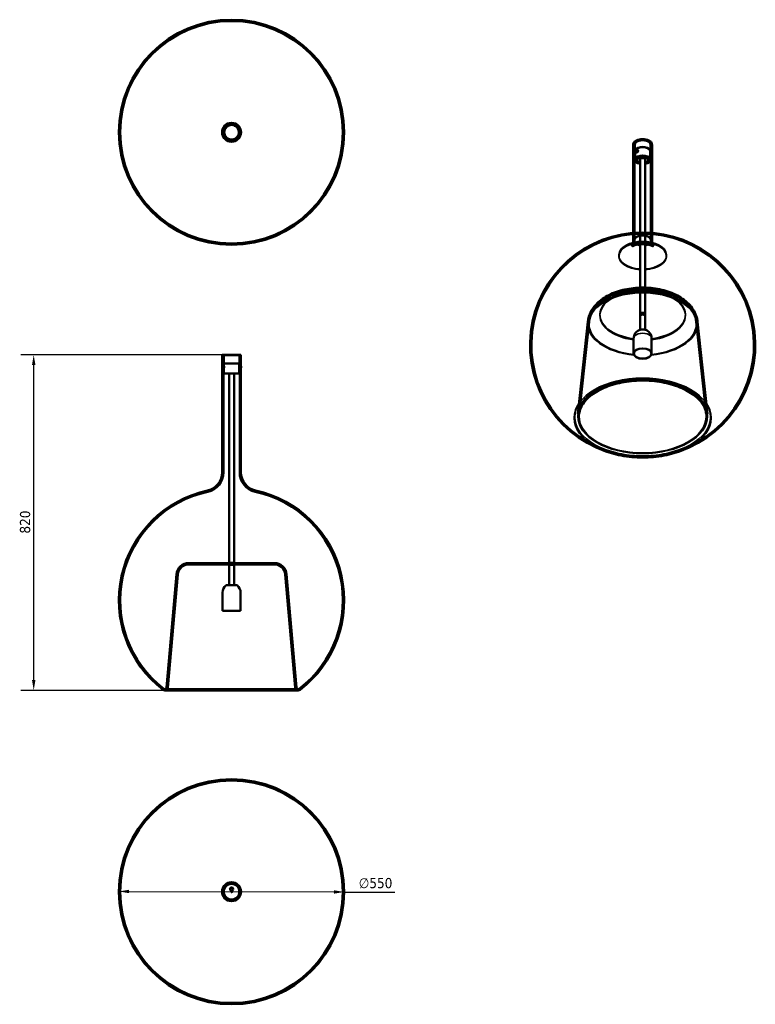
# Model space of a CAD drawing. Header units: millimetres. Extents: x 798 to 2594, y 243 to 2648.
import ezdxf

# ---------------------------------------------------------------- set-up
doc = ezdxf.new("R2010")
doc.units = ezdxf.units.MM
doc.header["$LTSCALE"] = 10
for name, color, linetype, lineweight in [('Quota (ISO)', 7, 'Continuous', 25), ('Visibile (ISO)', 7, 'Continuous', 50), ('Visibile sottile (ISO)', 7, 'Continuous', 35)]:
    doc.layers.add(name, color=color, linetype=linetype, lineweight=lineweight)
doc.styles.add('Testo nota (ISO)', font='tahoma.ttf')
doc.dimstyles.new('PENTA', dxfattribs={"dimscale": 10, "dimtxt": 2.5, "dimasz": 2.5, "dimexe": 3.175, "dimexo": 0, "dimgap": 0.762, "dimtad": 1, "dimrnd": 1e-08, "dimtxsty": 'Testo nota (ISO)', "dimcen": 0.09, "dimdle": 10, "dimclrd": 256, "dimclre": 256, "dimclrt": 256, "dimazin": 2, "dimtfac": 0.8, "dimtmove": 0, "dimatfit": 3, "dimfxl": 1, "dimtolj": 1, "dimlwd": -1, "dimlwe": -1, "dimarcsym": 0})

# ---------------------------------------------------------------- blocks, each defined once
blk = doc.blocks.new('*D6')
at = {"layer": 'Defpoints', "color": 0, "transparency": 16777216}
for p in [(1040.5, 518.5), (1590.5, 517.1)]:
    blk.add_point(p, dxfattribs=at)
at = {"layer": 'Quota (ISO)', "transparency": 16777216}
for p, q in [((1065.5, 518.4), (1565.5, 517.2)), ((1590.5, 517.1), (1714.3, 516.8))]:
    blk.add_line(p, q, dxfattribs=at)
for points in [[(1065.5, 522.6), (1065.5, 514.2), (1040.5, 518.5)], [(1565.5, 521.4), (1565.5, 513), (1590.5, 517.1)]]:
    blk.add_solid(points, dxfattribs=at)
at = {"layer": 'Quota (ISO)', "transparency": 16777216, "insert": (1626.1, 551.6), "char_height": 25, "attachment_point": 1, "rotation": 359.8612, "style": 'Testo nota (ISO)'}
blk.add_mtext('\\A1;∅550', dxfattribs=at)
blk = doc.blocks.new('*D7')
at = {"layer": 'Defpoints', "color": 0, "transparency": 16777216}
for p in [(832.5, 1829.2), (1292.5, 1829.2), (1152.7, 1009.5)]:
    blk.add_point(p, dxfattribs=at)
at = {"layer": 'Quota (ISO)', "transparency": 16777216}
for p, q in [((1292.5, 1829.2), (800.8, 1829.2)), ((832.5, 1034.5), (832.5, 1804.2)), ((1152.7, 1009.5), (800.8, 1009.5))]:
    blk.add_line(p, q, dxfattribs=at)
for points in [[(828.4, 1804.2), (836.7, 1804.2), (832.5, 1829.2)], [(828.4, 1034.5), (836.7, 1034.5), (832.5, 1009.5)]]:
    blk.add_solid(points, dxfattribs=at)
at = {"layer": 'Quota (ISO)', "transparency": 16777216, "insert": (798.8, 1392.5), "char_height": 25, "attachment_point": 1, "rotation": 90, "style": 'Testo nota (ISO)'}
blk.add_mtext('\\A1;820', dxfattribs=at)

msp = doc.modelspace()

# ---------------------------------------------------------------- linework, layer by layer
at = {"layer": 'Visibile (ISO)'}
for p, q in [((1292.323, 2374.627), (1292.814, 2375.117)), ((1292.323, 2370.608), (1292.323, 2374.627)), ((1292.323, 2370.608), (1292.814, 2370.117)), ((1293.798, 2376.117), (1292.785, 2376.117)), ((1293.798, 2369.117), (1292.785, 2369.117)), ((1292.814, 2375.117), (1292.814, 2370.117)), ((1293.66, 2375.117), (1292.814, 2375.117)), ((1293.66, 2370.117), (1292.814, 2370.117)), ((1338.25, 2376.117), (1337.237, 2376.117)), ((1338.25, 2369.117), (1337.237, 2369.117)), ((1337.375, 2375.117), (1338.221, 2375.117)), ((1337.375, 2370.117), (1338.221, 2370.117)), ((1338.221, 2370.117), (1338.221, 2375.117)), ((1338.712, 2374.627), (1338.221, 2375.117)), ((1338.712, 2370.608), (1338.221, 2370.117)), ((1338.712, 2374.627), (1338.712, 2370.608)), ((2296.086, 2108.351), (2296.086, 2342.937)), ((2299.286, 2108.351), (2299.286, 2342.937)), ((2300.086, 2325.791), (2300.086, 2342.121)), ((2338.086, 2325.791), (2338.086, 2342.121)), ((2338.886, 2108.351), (2338.886, 2342.937)), ((2342.086, 2108.351), (2342.086, 2342.937)), ((2300.586, 2305.378), (2300.586, 2325.791)), ((2303.445, 2323.431), (2301.167, 2324.746)), ((2301.265, 2327.091), (2301.265, 2326.69)), ((2301.666, 2327.268), (2302.135, 2328.586)), ((2302.216, 2326.594), (2301.666, 2327.268)), ((2302.512, 2326.78), (2301.666, 2327.268)), ((2305.345, 2323.489), (2301.782, 2325.546)), ((2302.135, 2328.586), (2303.154, 2329.229)), ((2303.447, 2327.829), (2302.135, 2328.586)), ((2303.236, 2327.237), (2302.216, 2326.594)), ((2302.685, 2329.552), (2303.032, 2329.752)), ((2303.154, 2329.229), (2303.705, 2328.554)), ((2303.705, 2328.554), (2303.236, 2327.237)), ((2307.955, 2327.756), (2304.282, 2329.876)), ((2306.945, 2329.493), (2304.667, 2330.809)), ((2337.586, 2305.378), (2337.586, 2325.791)), ((2304.586, 2305.787), (2304.586, 2307.596)), ((2309.187, 2299.663), (2308.833, 2299.867)), ((2313.086, 1928.32), (2313.086, 2307.638)), ((2325.086, 1928.32), (2325.086, 2307.638)), ((2328.986, 2299.663), (2329.339, 2299.867)), ((2333.586, 2305.787), (2333.586, 2307.596)), ((2313.086, 1927.504), (2313.086, 1928.32)), ((2313.086, 1924.074), (2313.086, 1924.891)), ((2313.086, 1890.232), (2313.086, 1924.074)), ((2314.086, 1926.806), (2314.086, 1927.504)), ((2314.086, 1926.806), (2314.086, 1927.504)), ((2324.086, 1926.806), (2324.086, 1927.504)), ((2324.086, 1926.806), (2324.086, 1927.504)), ((2325.086, 1927.504), (2325.086, 1928.32)), ((2325.086, 1924.074), (2325.086, 1924.891)), ((2325.086, 1890.232), (2325.086, 1924.074)), ((2185.014, 1909.946), (2160.86, 1685.101)), ((2188.196, 1909.604), (2164.042, 1684.76)), ((2449.976, 1909.604), (2474.13, 1684.76)), ((2453.158, 1909.946), (2477.312, 1685.101)), ((2297.086, 1832.219), (2297.086, 1868.961)), ((2341.086, 1832.219), (2341.086, 1868.961)), ((1338.518, 1829.2), (1292.518, 1829.2)), ((1292.518, 1802.7), (1292.518, 1829.2)), ((1335.318, 1829.2), (1295.718, 1829.2)), ((1295.718, 1802.7), (1295.718, 1829.2)), ((1334.518, 1828.2), (1296.518, 1828.2)), ((1296.518, 1808.2), (1296.518, 1828.2)), ((1334.518, 1808.2), (1334.518, 1828.2)), ((1335.318, 1802.7), (1335.318, 1829.2)), ((1338.518, 1802.7), (1338.518, 1829.2)), ((1334.518, 1808.2), (1296.518, 1808.2)), ((1297.018, 1801.95), (1297.018, 1808.2)), ((1334.018, 1801.95), (1334.018, 1808.2)), ((1292.323, 1801.21), (1292.814, 1801.7)), ((1292.323, 1797.191), (1292.323, 1801.21)), ((1292.323, 1797.191), (1292.814, 1796.7)), ((1295.718, 1802.7), (1292.518, 1802.7)), ((1295.718, 1795.7), (1292.518, 1795.7)), ((1292.518, 1541.892), (1292.518, 1795.7)), ((1292.814, 1801.7), (1292.814, 1796.7)), ((1297.053, 1801.7), (1292.814, 1801.7)), ((1297.053, 1796.7), (1292.814, 1796.7)), ((1295.718, 1541.892), (1295.718, 1795.7)), ((1297.018, 1783.2), (1297.018, 1796.45)), ((1334.018, 1783.2), (1297.018, 1783.2)), ((1309.518, 1321.4), (1309.518, 1783.2)), ((1321.518, 1321.4), (1321.518, 1783.2)), ((1333.982, 1801.7), (1338.221, 1801.7)), ((1333.982, 1796.7), (1338.221, 1796.7)), ((1334.018, 1783.2), (1334.018, 1796.45)), ((1338.518, 1802.7), (1335.318, 1802.7)), ((1338.518, 1795.7), (1335.318, 1795.7)), ((1335.318, 1541.892), (1335.318, 1795.7)), ((1338.221, 1796.7), (1338.221, 1801.7)), ((1338.712, 1801.21), (1338.221, 1801.7)), ((1338.712, 1797.191), (1338.221, 1796.7)), ((1338.518, 1541.892), (1338.518, 1795.7)), ((1338.712, 1801.21), (1338.712, 1797.191)), ((1419.961, 1320.4), (1211.074, 1320.4)), ((1419.961, 1317.2), (1211.074, 1317.2)), ((1321.518, 1321.4), (1309.518, 1321.4)), ((1321.518, 1321.4), (1309.518, 1321.4)), ((1309.518, 1320.4), (1309.518, 1321.4)), ((1321.518, 1320.4), (1309.518, 1320.4)), ((1321.518, 1317.2), (1309.518, 1317.2)), ((1309.518, 1316.2), (1309.518, 1317.2)), ((1321.518, 1316.2), (1309.518, 1316.2)), ((1321.518, 1316.2), (1309.518, 1316.2)), ((1309.518, 1266.2), (1309.518, 1316.2)), ((1310.518, 1317.2), (1310.518, 1320.4)), ((1310.518, 1317.2), (1310.518, 1320.4)), ((1320.518, 1317.2), (1320.518, 1320.4)), ((1320.518, 1317.2), (1320.518, 1320.4)), ((1321.518, 1320.4), (1321.518, 1321.4)), ((1321.518, 1316.2), (1321.518, 1317.2)), ((1321.518, 1266.2), (1321.518, 1316.2)), ((1181.188, 1293.017), (1156.988, 1016.58)), ((1184.376, 1292.738), (1160.175, 1016.301)), ((1446.659, 1292.738), (1470.86, 1016.301)), ((1449.847, 1293.017), (1474.047, 1016.58)), ((1329.018, 1266.2), (1302.018, 1266.2)), ((1293.518, 1203.7), (1293.518, 1248.7)), ((1337.518, 1203.7), (1337.518, 1248.7)), ((1337.518, 1203.7), (1293.518, 1203.7)), ((1152.704, 1012.655), (1478.331, 1012.655)), ((1152.704, 1012.655), (1478.331, 1012.655)), ((1152.704, 1009.455), (1478.331, 1009.455)), ((1152.704, 1009.455), (1478.331, 1009.455)), ((1292.323, 519.812), (1292.814, 520.303)), ((1292.323, 515.794), (1292.323, 519.812)), ((1292.323, 515.794), (1292.814, 515.303)), ((1296.029, 521.303), (1292.785, 521.303)), ((1296.029, 514.303), (1292.785, 514.303)), ((1292.814, 520.303), (1292.814, 515.303)), ((1296.683, 520.303), (1292.814, 520.303)), ((1296.683, 515.303), (1292.814, 515.303)), ((1334.352, 520.303), (1338.221, 520.303)), ((1334.352, 515.303), (1338.221, 515.303)), ((1338.25, 521.303), (1335.006, 521.303)), ((1338.25, 514.303), (1335.006, 514.303)), ((1338.221, 515.303), (1338.221, 520.303)), ((1338.712, 519.812), (1338.221, 520.303)), ((1338.712, 515.794), (1338.221, 515.303)), ((1338.712, 519.812), (1338.712, 515.794))]:
    msp.add_line(p, q, dxfattribs=at)
for centre, radius in [((1315.518, 2372.617), 275), ((1315.518, 2372.617), 271.8), ((1315.518, 2372.617), 23), ((1315.518, 2372.617), 22), ((1315.518, 2372.617), 21.4), ((1315.518, 2372.617), 19), ((1315.518, 2372.617), 18.351), ((1315.518, 2372.617), 17.995), ((1315.518, 517.803), 275), ((1315.518, 517.803), 271.8), ((1315.518, 517.803), 23), ((1315.518, 517.803), 19.8), ((1315.518, 517.803), 19), ((1315.518, 524.303), 4), ((1315.518, 524.303), 3.5), ((1315.518, 517.803), 1.25), ((1315.518, 517.803), 0.75)]:
    msp.add_circle(centre, radius, dxfattribs=at)
for centre, radius, start, end in [((1315.518, 2372.617), 23, 5.791342, 174.208658), ((1315.518, 2372.617), 17.92, 66.160068, 216.114743), ((1315.518, 2372.617), 17.92, 246.160068, 36.114743), ((1315.518, 2372.617), 23, 185.791342, 354.208658), ((2319.086, 1853.039), 275, 283.648566, 256.351434), ((2319.086, 1853.039), 271.8, 283.648566, 256.351434), ((1247.518, 1541.892), 45, 282.268899, 0), ((1247.518, 1541.892), 48.2, 282.268899, 0), ((1383.518, 1541.892), 48.2, 180, 257.731101), ((1383.518, 1541.892), 45, 180, 257.731101), ((1315.518, 1229.2), 275, 102.268899, 232.508139), ((1315.518, 1229.2), 271.8, 102.268899, 232.508139), ((1315.518, 1229.2), 271.8, 307.491861, 77.731101), ((1315.518, 1229.2), 275, 307.491861, 77.731101), ((1211.074, 1290.4), 30, 90, 174.996818), ((1211.074, 1290.4), 26.8, 90, 174.996818), ((1419.961, 1290.4), 30, 5.003182, 90), ((1419.961, 1290.4), 26.8, 5.003182, 90), ((1315.782, 1248.7), 22.265, 128.186984, 180), ((1315.253, 1248.7), 22.265, 0, 51.813016), ((1152.704, 1016.955), 7.5, 232.508139, 270), ((1152.704, 1016.955), 4.3, 232.508139, 270), ((1152.704, 1016.955), 4.3, 270, 354.996818), ((1152.704, 1016.955), 7.5, 270, 354.996818), ((1478.331, 1016.955), 7.5, 185.003182, 270), ((1478.331, 1016.955), 4.3, 185.003182, 270), ((1478.331, 1016.955), 4.3, 270, 307.491861), ((1478.331, 1016.955), 7.5, 270, 307.491861), ((1315.518, 517.803), 23, 5.791342, 174.208658), ((1315.518, 517.803), 22, 6.524979, 173.475021), ((1315.518, 517.803), 19.8, 7.253677, 172.746323), ((1315.518, 517.803), 23, 185.791342, 354.208658), ((1315.518, 517.803), 22, 186.524979, 353.475021), ((1315.518, 517.803), 19.8, 187.253677, 352.746323)]:
    msp.add_arc(centre, radius, start, end, dxfattribs=at)
for centre, major_axis, ratio, start_param, end_param in [((1315.522, 2372.623), (11.134, 13.817), 0.99999993, 6.03401442, 6.5323562), ((1315.513, 2372.612), (11.134, 13.817), 0.99999993, 2.89242176, 3.39076354), ((2319.086, 2342.937), (-23, 0), 0.57735027, 2.5429246, 6.88185336), ((2319.086, 2342.937), (-19.8, 0), 0.57735027, 2.85635909, 6.56841887), ((2319.086, 2325.791), (-19, 0), 0.57735027, 2.91167081, 6.51310715), ((2319.086, 2342.121), (-19, 0), 0.57735027, 3.14159265, 6.28318531), ((2319.086, 2325.791), (-18.5, 0), 0.57735027, 3.14159265, 6.28318531), ((2319.086, 2305.378), (-18.5, 0), 0.57735027, 1.90109368, 7.52368428), ((2303.032, 2327.711), (-1.25, -2.165), 0.57735027, 5.49778714, 10.21017612), ((2319.086, 2305.378), (-15, 0), 0.57735027, 1.98231317, 7.44246479), ((2319.086, 2305.787), (-14.5, 0), 0.57735027, 5.51488322, 7.06858347), ((2319.086, 2305.378), (-14, 0), 0.57735027, 2.01370737, 7.41107059), ((2319.086, 2305.378), (7.5, 0), 0.57735027, 5.6396842, 10.06827907), ((2319.086, 2306.195), (-6.5, 0), 0.57735027, 5.57202409, 6.67797643), ((2319.086, 2306.195), (6.5, 0), 0.57735027, 5.88839419, 6.99434652), ((2319.086, 2305.787), (14.5, 0), 0.57735027, 5.49778714, 7.05148739), ((2319.086, 1927.504), (-6, 0), 0.57735027, 2.75490403, 6.66987393), ((2319.086, 1928.32), (-6, 0), 0.57735027, 3.14159265, 6.28318531), ((2319.086, 1928.32), (-6, 0), 0.57735027, 3.14159265, 6.28318531), ((2319.086, 1924.891), (-6, 0), 0.57735027, 3.14159265, 6.28318531), ((2319.086, 1924.074), (-6, 0), 0.57735027, 3.14159265, 6.28318531), ((2319.086, 1924.074), (-6, 0), 0.57735027, 3.14159265, 6.28318531), ((2319.086, 1927.504), (-5, 0), 0.57735027, 3.14159265, 6.28318531), ((2319.086, 1927.504), (5, 0), 0.57735027, 0, 3.14159265), ((2319.086, 1883.25), (13.5, 0), 0.57735027, 1.11746386, 2.0241288)]:
    msp.add_ellipse(centre, major_axis=major_axis, ratio=ratio, start_param=start_param, end_param=end_param, dxfattribs=at)
for centre, major_axis in [((2302.685, 2327.911), (1.005, 1.74)), ((2319.086, 1832.219), (22, 0)), ((2319.086, 1832.219), (21.4, 0))]:
    msp.add_ellipse(centre, major_axis=major_axis, ratio=0.57735027, dxfattribs=at)
for points, knots in [([(1322.857, 2388.96), (1322.857, 2388.961), (1322.855, 2388.962), (1322.85, 2388.964), (1322.848, 2388.965), (1322.846, 2388.967), (1322.842, 2388.968), (1322.839, 2388.97), (1322.836, 2388.971), (1322.832, 2388.973), (1322.827, 2388.975), (1322.823, 2388.977), (1322.818, 2388.98), (1322.813, 2388.982), (1322.807, 2388.985), (1322.801, 2388.988), (1322.795, 2388.99), (1322.788, 2388.993), (1322.781, 2388.997), (1322.774, 2389), (1322.767, 2389.003), (1322.759, 2389.007)], [0, 0, 0, 0, 0.08110538, 0.08110538, 0.08110538, 0.121675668, 0.121675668, 0.121675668, 0.162307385, 0.162307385, 0.162307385, 0.202897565, 0.202897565, 0.202897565, 0.243634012, 0.243634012, 0.243634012, 0.284538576, 0.284538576, 0.284538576, 0.325471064, 0.325471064, 0.325471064, 0.325471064]), ([(1322.905, 2388.759), (1322.901, 2388.776), (1322.897, 2388.792), (1322.893, 2388.809), (1322.889, 2388.826), (1322.885, 2388.843), (1322.881, 2388.86), (1322.877, 2388.877), (1322.873, 2388.893), (1322.869, 2388.91), (1322.865, 2388.927), (1322.861, 2388.944), (1322.857, 2388.96)], [0, 0, 0, 0, 4.69501972, 4.69501972, 4.69501972, 9.39003602, 9.39003602, 9.39003602, 14.08505648, 14.08505648, 14.08505648, 18.78007888, 18.78007888, 18.78007888, 18.78007888]), ([(1329.927, 2383.263), (1329.909, 2383.264), (1329.892, 2383.264), (1329.875, 2383.265), (1329.858, 2383.265), (1329.84, 2383.265), (1329.823, 2383.266), (1329.806, 2383.266), (1329.789, 2383.266), (1329.771, 2383.267), (1329.763, 2383.267), (1329.754, 2383.267), (1329.745, 2383.267), (1329.737, 2383.267), (1329.728, 2383.267), (1329.719, 2383.267)], [0, 0, 0, 0, 4.6950224, 4.6950224, 4.6950224, 9.39004287, 9.39004287, 9.39004287, 14.08505917, 14.08505917, 14.08505917, 16.43256033, 16.43256033, 16.43256033, 18.7800644, 18.7800644, 18.7800644, 18.7800644]), ([(1329.927, 2383.263), (1329.927, 2383.263), (1329.927, 2383.263), (1329.928, 2383.262), (1329.929, 2383.261), (1329.93, 2383.26), (1329.932, 2383.258), (1329.933, 2383.256), (1329.935, 2383.254), (1329.937, 2383.251), (1329.939, 2383.248), (1329.942, 2383.245), (1329.945, 2383.242), (1329.947, 2383.238), (1329.95, 2383.234), (1329.954, 2383.229), (1329.957, 2383.225), (1329.961, 2383.22), (1329.965, 2383.215), (1329.969, 2383.209), (1329.973, 2383.204), (1329.978, 2383.197), (1329.983, 2383.191), (1329.987, 2383.185), (1329.993, 2383.178)], [0, 0, 0, 0, 0.040537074, 0.040537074, 0.040537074, 0.081087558, 0.081087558, 0.081087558, 0.121660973, 0.121660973, 0.121660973, 0.162283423, 0.162283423, 0.162283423, 0.202869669, 0.202869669, 0.202869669, 0.243649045, 0.243649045, 0.243649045, 0.284564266, 0.284564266, 0.284564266, 0.325471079, 0.325471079, 0.325471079, 0.325471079]), ([(1292.785, 2376.117), (1292.785, 2376.117), (1292.771, 2376.029), (1292.721, 2375.672), (1292.685, 2375.403), (1292.617, 2374.782), (1292.582, 2374.389), (1292.531, 2373.527), (1292.518, 2373.058), (1292.518, 2372.177), (1292.531, 2371.708), (1292.578, 2370.915), (1292.606, 2370.579), (1292.635, 2370.297)], [0, 0, 0, 0, 0.132062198, 0.132062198, 0.264124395, 0.264124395, 0.396184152, 0.396184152, 0.52824391, 0.52824391, 0.660303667, 0.660303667, 0.77135571, 0.77135571, 0.77135571, 0.77135571]), ([(1292.635, 2374.938), (1292.64, 2374.991), (1292.646, 2375.043), (1292.685, 2375.403), (1292.721, 2375.672), (1292.771, 2376.029), (1292.785, 2376.117), (1292.785, 2376.117)], [1.82784353, 1.82784353, 1.82784353, 1.82784353, 1.848851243, 1.848851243, 1.980913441, 1.980913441, 2.112975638, 2.112975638, 2.112975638, 2.112975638]), ([(1301.042, 2362.057), (1301.048, 2362.05), (1301.052, 2362.044), (1301.057, 2362.037), (1301.062, 2362.031), (1301.066, 2362.026), (1301.07, 2362.02), (1301.074, 2362.015), (1301.078, 2362.01), (1301.081, 2362.005), (1301.085, 2362.001), (1301.088, 2361.997), (1301.091, 2361.993), (1301.093, 2361.99), (1301.096, 2361.987), (1301.098, 2361.984), (1301.1, 2361.981), (1301.102, 2361.979), (1301.103, 2361.977), (1301.106, 2361.973), (1301.108, 2361.971), (1301.108, 2361.971)], [0, 0, 0, 0, 0.040933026, 0.040933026, 0.040933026, 0.081836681, 0.081836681, 0.081836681, 0.12257096, 0.12257096, 0.12257096, 0.163161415, 0.163161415, 0.163161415, 0.203793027, 0.203793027, 0.203793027, 0.244363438, 0.244363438, 0.244363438, 0.325471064, 0.325471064, 0.325471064, 0.325471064]), ([(1301.108, 2361.971), (1301.126, 2361.971), (1301.143, 2361.971), (1301.16, 2361.97), (1301.177, 2361.97), (1301.195, 2361.97), (1301.212, 2361.969), (1301.229, 2361.969), (1301.247, 2361.969), (1301.264, 2361.968), (1301.281, 2361.968), (1301.298, 2361.968), (1301.316, 2361.967)], [0, 0, 0, 0, 4.6950224, 4.6950224, 4.6950224, 9.39004287, 9.39004287, 9.39004287, 14.08506252, 14.08506252, 14.08506252, 18.78008224, 18.78008224, 18.78008224, 18.78008224]), ([(1338.25, 2376.117), (1338.25, 2376.117), (1338.264, 2376.029), (1338.315, 2375.672), (1338.35, 2375.403), (1338.389, 2375.043), (1338.395, 2374.991), (1338.4, 2374.938)], [0, 0, 0, 0, 0.132062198, 0.132062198, 0.264124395, 0.264124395, 0.285132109, 0.285132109, 0.285132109, 0.285132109]), ([(1338.4, 2370.297), (1338.395, 2370.243), (1338.389, 2370.192), (1338.35, 2369.832), (1338.315, 2369.563), (1338.264, 2369.206), (1338.25, 2369.117), (1338.25, 2369.117), (1338.264, 2369.206), (1338.315, 2369.563), (1338.35, 2369.832), (1338.418, 2370.453), (1338.453, 2370.846), (1338.504, 2371.708), (1338.518, 2372.177), (1338.518, 2373.058), (1338.504, 2373.527), (1338.453, 2374.389), (1338.418, 2374.782), (1338.35, 2375.403), (1338.315, 2375.672), (1338.264, 2376.029), (1338.25, 2376.117), (1338.25, 2376.117)], [0.77135571, 0.77135571, 0.77135571, 0.77135571, 0.79236342, 0.79236342, 0.92442562, 0.92442562, 1.05648782, 1.05648782, 1.18855002, 1.18855002, 1.32061221, 1.32061221, 1.45267197, 1.45267197, 1.58473173, 1.58473173, 1.71679149, 1.71679149, 1.84885124, 1.84885124, 1.98091344, 1.98091344, 2.11297564, 2.11297564, 2.11297564, 2.11297564]), ([(1308.13, 2356.476), (1308.132, 2356.468), (1308.134, 2356.459), (1308.136, 2356.451), (1308.138, 2356.442), (1308.14, 2356.434), (1308.142, 2356.426), (1308.146, 2356.409), (1308.15, 2356.392), (1308.154, 2356.375), (1308.158, 2356.358), (1308.162, 2356.342), (1308.166, 2356.325), (1308.168, 2356.316), (1308.17, 2356.308), (1308.172, 2356.3), (1308.174, 2356.291), (1308.176, 2356.283), (1308.178, 2356.274)], [0, 0, 0, 0, 2.34750407, 2.34750407, 2.34750407, 4.6950119, 4.6950119, 4.6950119, 9.3900282, 9.3900282, 9.3900282, 14.08504866, 14.08504866, 14.08504866, 16.43255664, 16.43255664, 16.43255664, 18.78007354, 18.78007354, 18.78007354, 18.78007354]), ([(1308.178, 2356.274), (1308.178, 2356.274), (1308.18, 2356.273), (1308.185, 2356.271), (1308.187, 2356.27), (1308.189, 2356.268), (1308.193, 2356.267), (1308.196, 2356.265), (1308.199, 2356.264), (1308.204, 2356.262), (1308.208, 2356.26), (1308.212, 2356.257), (1308.217, 2356.255), (1308.222, 2356.253), (1308.228, 2356.25), (1308.234, 2356.247), (1308.24, 2356.244), (1308.247, 2356.241), (1308.254, 2356.238), (1308.261, 2356.235), (1308.268, 2356.232), (1308.276, 2356.228)], [0, 0, 0, 0, 0.081105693, 0.081105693, 0.081105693, 0.121676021, 0.121676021, 0.121676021, 0.162307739, 0.162307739, 0.162307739, 0.202897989, 0.202897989, 0.202897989, 0.243634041, 0.243634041, 0.243634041, 0.284538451, 0.284538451, 0.284538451, 0.325471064, 0.325471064, 0.325471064, 0.325471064]), ([(2305.487, 2329.152), (2305.487, 2328.792), (2305.415, 2328.379), (2305.126, 2327.55), (2304.91, 2327.134), (2304.424, 2326.401), (2304.121, 2326.035), (2303.475, 2325.412), (2303.134, 2325.154), (2302.511, 2324.795), (2302.19, 2324.669), (2301.616, 2324.589), (2301.363, 2324.633), (2300.971, 2324.859), (2300.806, 2325.056), (2300.59, 2325.593), (2300.537, 2325.934), (2300.537, 2326.653), (2300.59, 2327.078), (2300.806, 2327.948), (2300.971, 2328.394), (2301.363, 2329.182), (2301.616, 2329.577), (2302.19, 2330.241), (2302.511, 2330.51), (2303.134, 2330.869), (2303.475, 2330.983), (2304.121, 2331.023), (2304.424, 2330.949), (2304.91, 2330.668), (2305.126, 2330.442), (2305.415, 2329.864), (2305.487, 2329.511), (2305.487, 2329.152)], [0, 0, 0, 0, 0.1320622, 0.1320622, 0.2641244, 0.2641244, 0.39618415, 0.39618415, 0.52824391, 0.52824391, 0.66030367, 0.66030367, 0.79236342, 0.79236342, 0.92442562, 0.92442562, 1.05648782, 1.05648782, 1.18855002, 1.18855002, 1.32061221, 1.32061221, 1.45267197, 1.45267197, 1.58473173, 1.58473173, 1.71679149, 1.71679149, 1.84885124, 1.84885124, 1.98091344, 1.98091344, 2.11297564, 2.11297564, 2.11297564, 2.11297564]), ([(2302.831, 2324.94), (2302.834, 2324.591), (2302.885, 2324.262), (2303.093, 2323.736), (2303.253, 2323.542), (2303.637, 2323.32), (2303.885, 2323.278), (2304.454, 2323.362), (2304.774, 2323.488), (2305.397, 2323.848), (2305.74, 2324.105), (2306.391, 2324.725), (2306.698, 2325.088), (2307.192, 2325.816), (2307.412, 2326.23), (2307.707, 2327.055), (2307.781, 2327.468), (2307.781, 2327.827)], [1.0606794, 1.0606794, 1.0606794, 1.0606794, 1.18925542, 1.18925542, 1.3213969, 1.3213969, 1.45353391, 1.45353391, 1.58567091, 1.58567091, 1.71780791, 1.71780791, 1.84994491, 1.84994491, 1.98208639, 1.98208639, 2.11422788, 2.11422788, 2.11422788, 2.11422788]), ([(2306.005, 2323.75), (2305.76, 2323.608), (2305.507, 2323.51), (2305.055, 2323.447), (2304.856, 2323.482), (2304.548, 2323.661), (2304.418, 2323.815), (2304.324, 2324.046), (2304.317, 2324.066), (2304.309, 2324.087)], [0.415016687, 0.415016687, 0.415016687, 0.415016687, 0.518769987, 0.518769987, 0.622523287, 0.622523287, 0.726278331, 0.726278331, 0.735949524, 0.735949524, 0.735949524, 0.735949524]), ([(2307.781, 2327.827), (2307.781, 2328.187), (2307.707, 2328.541), (2307.412, 2329.123), (2307.192, 2329.351), (2306.698, 2329.636), (2306.391, 2329.712), (2305.749, 2329.677), (2305.415, 2329.569), (2305.111, 2329.398)], [0, 0, 0, 0, 0.132141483, 0.132141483, 0.264282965, 0.264282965, 0.396419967, 0.396419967, 0.524991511, 0.524991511, 0.524991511, 0.524991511]), ([(2306.699, 2328.48), (2306.723, 2328.483), (2306.747, 2328.485), (2307.024, 2328.503), (2307.261, 2328.445), (2307.643, 2328.225), (2307.812, 2328.047), (2308.038, 2327.593), (2308.095, 2327.316), (2308.095, 2327.034), (2308.095, 2326.751), (2308.038, 2326.427), (2307.812, 2325.775), (2307.643, 2325.447), (2307.261, 2324.871), (2307.024, 2324.583), (2306.517, 2324.093), (2306.249, 2323.891), (2306.005, 2323.75)], [1.339132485, 1.339132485, 1.339132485, 1.339132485, 1.348803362, 1.348803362, 1.452556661, 1.452556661, 1.556311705, 1.556311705, 1.660066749, 1.660066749, 1.660066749, 1.763821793, 1.763821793, 1.867576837, 1.867576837, 1.971330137, 1.971330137, 2.075083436, 2.075083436, 2.075083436, 2.075083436]), ([(2296.086, 2108.351), (2296.086, 2104.184), (2294.711, 2100.272), (2292.696, 2096.799), (2292.041, 2096.182), (2291.902, 2096.052), (2292.174, 2096.308), (2293.418, 2097.111), (2294.364, 2097.648), (2296.916, 2098.812), (2298.558, 2099.444), (2302.504, 2100.648), (2304.853, 2101.21), (2310.092, 2102.104), (2313.008, 2102.417), (2319.059, 2102.676), (2322.197, 2102.609), (2328.223, 2102.093), (2331.114, 2101.647), (2336.209, 2100.517), (2338.441, 2099.845), (2341.999, 2098.514), (2343.384, 2097.857), (2345.29, 2096.799), (2345.868, 2096.383), (2346.326, 2096.019), (2346.214, 2096.068), (2345.44, 2096.978), (2344.712, 2097.947), (2343.039, 2101.506), (2342.174, 2104.567), (2342.088, 2107.979), (2342.086, 2108.165), (2342.086, 2108.351)], [2.35619449, 2.35619449, 2.35619449, 2.35619449, 2.67938641, 2.67938641, 2.90819917, 2.90819917, 3.08580748, 3.08580748, 3.25818741, 3.25818741, 3.4408843, 3.4408843, 3.63953733, 3.63953733, 3.85286351, 3.85286351, 4.07419964, 4.07419964, 4.29382926, 4.29382926, 4.50197559, 4.50197559, 4.69278973, 4.69278973, 4.8685166, 4.8685166, 5.04102911, 5.04102911, 5.23277172, 5.23277172, 5.48338406, 5.48338406, 5.49778714, 5.49778714, 5.49778714, 5.49778714]), ([(2299.286, 2108.351), (2299.286, 2103.979), (2297.989, 2099.796), (2295.595, 2095.272), (2294.612, 2094.224), (2293.948, 2093.573), (2293.988, 2093.658), (2294.776, 2094.187), (2295.474, 2094.607), (2297.477, 2095.57), (2298.804, 2096.118), (2302.069, 2097.202), (2304.047, 2097.734), (2308.548, 2098.64), (2311.102, 2098.999), (2316.515, 2099.42), (2319.384, 2099.467), (2325.029, 2099.214), (2327.804, 2098.91), (2332.832, 2098.042), (2335.101, 2097.488), (2338.845, 2096.321), (2340.367, 2095.715), (2342.587, 2094.67), (2343.342, 2094.221), (2344.146, 2093.685), (2344.221, 2093.585), (2343.776, 2094.006), (2343.217, 2094.571), (2341.63, 2096.918), (2340.537, 2098.973), (2339.231, 2103.661), (2338.886, 2106.001), (2338.886, 2108.351)], [2.35619449, 2.35619449, 2.35619449, 2.35619449, 2.65272727, 2.65272727, 2.88881105, 2.88881105, 3.06649124, 3.06649124, 3.23256697, 3.23256697, 3.40501333, 3.40501333, 3.59151556, 3.59151556, 3.79300791, 3.79300791, 4.00464142, 4.00464142, 4.21760437, 4.21760437, 4.42202543, 4.42202543, 4.61086677, 4.61086677, 4.78404745, 4.78404745, 4.9501226, 4.9501226, 5.12580331, 5.12580331, 5.33835385, 5.33835385, 5.49778714, 5.49778714, 5.49778714, 5.49778714]), ([(2185.014, 1909.946), (2185.947, 1918.63), (2188.655, 1927.025), (2197.221, 1943.259), (2203.425, 1950.861), (2219.43, 1965.463), (2229.751, 1971.991), (2253.307, 1982.92), (2266.75, 1987.079), (2294.678, 1992.394), (2309.15, 1993.568), (2337.863, 1992.958), (2352.096, 1991.198), (2379.333, 1984.746), (2392.323, 1980.038), (2415.807, 1967.519), (2426.347, 1959.701), (2442.225, 1941.579), (2448.057, 1931.622), (2452.085, 1917.098), (2452.771, 1913.543), (2453.158, 1909.946)], [2.41813749, 2.41813749, 2.41813749, 2.41813749, 2.65188572, 2.65188572, 2.92038851, 2.92038851, 3.25004868, 3.25004868, 3.60857362, 3.60857362, 3.96372506, 3.96372506, 4.3163211, 4.3163211, 4.67257629, 4.67257629, 5.02949262, 5.02949262, 5.33903387, 5.33903387, 5.43584414, 5.43584414, 5.43584414, 5.43584414]), ([(2188.196, 1909.604), (2189.1, 1918.02), (2191.758, 1926.162), (2200.208, 1941.925), (2206.348, 1949.323), (2222.172, 1963.464), (2232.356, 1969.785), (2255.495, 1980.273), (2268.622, 1984.247), (2295.883, 1989.293), (2310.003, 1990.386), (2338.007, 1989.716), (2351.885, 1987.973), (2378.389, 1981.668), (2391.002, 1977.092), (2413.753, 1965.011), (2423.925, 1957.497), (2439.336, 1940.115), (2445.009, 1930.517), (2448.932, 1916.531), (2449.602, 1913.087), (2449.976, 1909.604)], [2.41813749, 2.41813749, 2.41813749, 2.41813749, 2.65636046, 2.65636046, 2.92977335, 2.92977335, 3.26140286, 3.26140286, 3.61676119, 3.61676119, 3.96839496, 3.96839496, 4.31778286, 4.31778286, 4.67058886, 4.67058886, 5.02466709, 5.02466709, 5.33726214, 5.33726214, 5.43584414, 5.43584414, 5.43584414, 5.43584414]), ([(2297.086, 1868.961), (2297.086, 1871.326), (2297.482, 1873.682), (2298.892, 1878.039), (2299.929, 1880.001), (2302.332, 1883.455), (2303.715, 1884.865), (2306.37, 1887.079), (2307.65, 1887.892), (2310.054, 1889.164), (2311.183, 1889.623), (2312.565, 1890.078), (2312.871, 1890.172), (2313.174, 1890.257)], [3.92699082, 3.92699082, 3.92699082, 3.92699082, 4.11174583, 4.11174583, 4.30897099, 4.30897099, 4.53246376, 4.53246376, 4.75595653, 4.75595653, 4.9794493, 4.9794493, 5.04445467, 5.04445467, 5.04445467, 5.04445467]), ([(2324.999, 1890.257), (2326.038, 1889.964), (2327.128, 1889.578), (2329.45, 1888.501), (2330.685, 1887.811), (2333.281, 1885.921), (2334.65, 1884.716), (2337.305, 1881.518), (2338.591, 1879.506), (2340.411, 1874.883), (2340.98, 1872.345), (2341.081, 1869.488), (2341.086, 1869.225), (2341.086, 1868.961)], [5.95111961, 5.95111961, 5.95111961, 5.95111961, 6.17461238, 6.17461238, 6.39810516, 6.39810516, 6.62159793, 6.62159793, 6.8450907, 6.8450907, 7.04799712, 7.04799712, 7.06858347, 7.06858347, 7.06858347, 7.06858347]), ([(1292.664, 1801.55), (1292.66, 1801.593), (1292.655, 1801.635), (1292.617, 1801.986), (1292.582, 1802.255), (1292.531, 1802.612), (1292.518, 1802.7), (1292.518, 1802.7), (1292.531, 1802.612), (1292.582, 1802.255), (1292.617, 1801.986), (1292.685, 1801.365), (1292.721, 1800.972), (1292.771, 1800.11), (1292.785, 1799.641), (1292.785, 1799.2)], [1.303481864, 1.303481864, 1.303481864, 1.303481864, 1.320612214, 1.320612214, 1.452671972, 1.452671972, 1.584731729, 1.584731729, 1.716791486, 1.716791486, 1.848851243, 1.848851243, 1.980913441, 1.980913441, 2.112975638, 2.112975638, 2.112975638, 2.112975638]), ([(1292.785, 1799.2), (1292.785, 1798.76), (1292.771, 1798.291), (1292.724, 1797.485), (1292.694, 1797.139), (1292.664, 1796.85)], [0, 0, 0, 0, 0.132062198, 0.132062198, 0.246994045, 0.246994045, 0.246994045, 0.246994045]), ([(1296.029, 1799.2), (1296.029, 1799.641), (1296.013, 1800.11), (1295.954, 1800.972), (1295.912, 1801.365), (1295.834, 1801.986), (1295.792, 1802.255), (1295.734, 1802.612), (1295.718, 1802.7), (1295.718, 1802.7), (1295.734, 1802.612), (1295.791, 1802.26), (1295.831, 1802), (1295.87, 1801.7)], [0, 0, 0, 0, 0.132141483, 0.132141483, 0.264282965, 0.264282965, 0.396419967, 0.396419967, 0.528556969, 0.528556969, 0.660693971, 0.660693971, 0.789251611, 0.789251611, 0.789251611, 0.789251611]), ([(1295.87, 1796.7), (1295.831, 1796.401), (1295.791, 1796.141), (1295.734, 1795.789), (1295.718, 1795.7), (1295.718, 1795.7), (1295.734, 1795.789), (1295.792, 1796.146), (1295.834, 1796.415), (1295.912, 1797.036), (1295.954, 1797.429), (1296.013, 1798.291), (1296.029, 1798.76), (1296.029, 1799.2)], [1.324976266, 1.324976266, 1.324976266, 1.324976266, 1.453533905, 1.453533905, 1.585670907, 1.585670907, 1.717807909, 1.717807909, 1.849944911, 1.849944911, 1.982086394, 1.982086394, 2.114227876, 2.114227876, 2.114227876, 2.114227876]), ([(1297.018, 1801.95), (1297.018, 1801.95), (1297.028, 1801.881), (1297.067, 1801.6), (1297.094, 1801.389), (1297.146, 1800.901), (1297.173, 1800.592), (1297.212, 1799.915), (1297.223, 1799.546), (1297.223, 1799.2), (1297.223, 1798.855), (1297.212, 1798.486), (1297.173, 1797.809), (1297.146, 1797.5), (1297.094, 1797.012), (1297.067, 1796.801), (1297.028, 1796.52), (1297.018, 1796.45), (1297.018, 1796.45)], [1.245050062, 1.245050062, 1.245050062, 1.245050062, 1.348803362, 1.348803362, 1.452556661, 1.452556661, 1.556311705, 1.556311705, 1.660066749, 1.660066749, 1.660066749, 1.763821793, 1.763821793, 1.867576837, 1.867576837, 1.971330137, 1.971330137, 2.075083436, 2.075083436, 2.075083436, 2.075083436]), ([(1333.812, 1799.2), (1333.812, 1799.546), (1333.823, 1799.915), (1333.862, 1800.592), (1333.889, 1800.901), (1333.941, 1801.389), (1333.968, 1801.6), (1334.007, 1801.881), (1334.018, 1801.95), (1334.018, 1801.95)], [0, 0, 0, 0, 0.103755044, 0.103755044, 0.207510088, 0.207510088, 0.311263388, 0.311263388, 0.415016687, 0.415016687, 0.415016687, 0.415016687]), ([(1334.018, 1796.45), (1334.018, 1796.45), (1334.007, 1796.52), (1333.968, 1796.801), (1333.941, 1797.012), (1333.889, 1797.5), (1333.862, 1797.809), (1333.823, 1798.486), (1333.812, 1798.855), (1333.812, 1799.2)], [1.245050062, 1.245050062, 1.245050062, 1.245050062, 1.348803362, 1.348803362, 1.452556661, 1.452556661, 1.556311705, 1.556311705, 1.660066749, 1.660066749, 1.660066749, 1.660066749]), ([(1335.165, 1801.7), (1335.204, 1802), (1335.244, 1802.26), (1335.301, 1802.612), (1335.318, 1802.7), (1335.318, 1802.7), (1335.301, 1802.612), (1335.243, 1802.255), (1335.201, 1801.986), (1335.123, 1801.365), (1335.081, 1800.972), (1335.022, 1800.11), (1335.006, 1799.641), (1335.006, 1799.2)], [1.324976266, 1.324976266, 1.324976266, 1.324976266, 1.453533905, 1.453533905, 1.585670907, 1.585670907, 1.717807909, 1.717807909, 1.849944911, 1.849944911, 1.982086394, 1.982086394, 2.114227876, 2.114227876, 2.114227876, 2.114227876]), ([(1335.006, 1799.2), (1335.006, 1798.76), (1335.022, 1798.291), (1335.081, 1797.429), (1335.123, 1797.036), (1335.201, 1796.415), (1335.243, 1796.146), (1335.301, 1795.789), (1335.318, 1795.7), (1335.318, 1795.7), (1335.301, 1795.789), (1335.244, 1796.141), (1335.204, 1796.401), (1335.165, 1796.7)], [0, 0, 0, 0, 0.132141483, 0.132141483, 0.264282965, 0.264282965, 0.396419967, 0.396419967, 0.528556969, 0.528556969, 0.660693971, 0.660693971, 0.789251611, 0.789251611, 0.789251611, 0.789251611]), ([(1338.25, 1799.2), (1338.25, 1799.641), (1338.264, 1800.11), (1338.315, 1800.972), (1338.35, 1801.365), (1338.418, 1801.986), (1338.453, 1802.255), (1338.504, 1802.612), (1338.518, 1802.7), (1338.518, 1802.7), (1338.504, 1802.612), (1338.453, 1802.255), (1338.418, 1801.986), (1338.38, 1801.635), (1338.375, 1801.593), (1338.371, 1801.55)], [0, 0, 0, 0, 0.132062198, 0.132062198, 0.264124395, 0.264124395, 0.396184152, 0.396184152, 0.52824391, 0.52824391, 0.660303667, 0.660303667, 0.792363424, 0.792363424, 0.809493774, 0.809493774, 0.809493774, 0.809493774]), ([(1338.371, 1796.85), (1338.375, 1796.808), (1338.38, 1796.766), (1338.418, 1796.415), (1338.453, 1796.146), (1338.504, 1795.789), (1338.518, 1795.7), (1338.518, 1795.7), (1338.504, 1795.789), (1338.453, 1796.146), (1338.418, 1796.415), (1338.35, 1797.036), (1338.315, 1797.429), (1338.264, 1798.291), (1338.25, 1798.76), (1338.25, 1799.2)], [1.303481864, 1.303481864, 1.303481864, 1.303481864, 1.320612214, 1.320612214, 1.452671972, 1.452671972, 1.584731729, 1.584731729, 1.716791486, 1.716791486, 1.848851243, 1.848851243, 1.980913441, 1.980913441, 2.112975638, 2.112975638, 2.112975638, 2.112975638]), ([(2160.86, 1685.101), (2161.906, 1694.836), (2165.823, 1704.552), (2178.99, 1722.549), (2187.97, 1730.85), (2210.051, 1745.369), (2223.07, 1751.615), (2251.953, 1761.492), (2267.813, 1765.119), (2300.781, 1769.354), (2317.885, 1769.953), (2351.562, 1768.048), (2368.129, 1765.542), (2399, 1757.703), (2413.301, 1752.375), (2438.171, 1739.511), (2448.741, 1731.983), (2465.208, 1715.563), (2471.069, 1706.68), (2475.881, 1693.482), (2476.861, 1689.296), (2477.312, 1685.101)], [2.41813749, 2.41813749, 2.41813749, 2.41813749, 2.75587757, 2.75587757, 3.07674985, 3.07674985, 3.39223898, 3.39223898, 3.70809546, 3.70809546, 4.02465987, 4.02465987, 4.34135043, 4.34135043, 4.6575257, 4.6575257, 4.97294668, 4.97294668, 5.29031724, 5.29031724, 5.43584414, 5.43584414, 5.43584414, 5.43584414]), ([(2164.042, 1684.76), (2165.067, 1694.297), (2169.034, 1703.896), (2182.438, 1721.452), (2191.331, 1729.427), (2213.121, 1743.337), (2225.894, 1749.314), (2254.225, 1758.759), (2269.783, 1762.221), (2302.119, 1766.218), (2318.895, 1766.742), (2351.895, 1764.771), (2368.112, 1762.275), (2398.258, 1754.56), (2412.187, 1749.348), (2436.318, 1736.868), (2446.524, 1729.609), (2462.394, 1713.914), (2468.001, 1705.493), (2472.713, 1692.945), (2473.691, 1688.852), (2474.13, 1684.76)], [2.41813749, 2.41813749, 2.41813749, 2.41813749, 2.77137803, 2.77137803, 3.09142872, 3.09142872, 3.40330723, 3.40330723, 3.71606722, 3.71606722, 4.03005797, 4.03005797, 4.34424604, 4.34424604, 4.65751163, 4.65751163, 4.96939725, 4.96939725, 5.28428727, 5.28428727, 5.43584414, 5.43584414, 5.43584414, 5.43584414]), ([(2383.222, 1588.915), (2375.113, 1586.945), (2366.741, 1585.352), (2349.675, 1582.953), (2340.982, 1582.147), (2323.487, 1581.341), (2314.685, 1581.341), (2297.191, 1582.147), (2288.497, 1582.953), (2271.432, 1585.352), (2263.06, 1586.945), (2254.951, 1588.915)], [0.387275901, 0.387275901, 0.387275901, 0.387275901, 0.546524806, 0.546524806, 0.705773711, 0.705773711, 0.865022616, 0.865022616, 1.024271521, 1.024271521, 1.183520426, 1.183520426, 1.183520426, 1.183520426]), ([(2383.977, 1585.805), (2375.762, 1583.81), (2367.287, 1582.197), (2350.02, 1579.77), (2341.227, 1578.955), (2323.536, 1578.14), (2314.637, 1578.14), (2296.945, 1578.955), (2288.153, 1579.77), (2270.885, 1582.197), (2262.41, 1583.81), (2254.195, 1585.805)], [0.387275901, 0.387275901, 0.387275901, 0.387275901, 0.546524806, 0.546524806, 0.705773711, 0.705773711, 0.865022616, 0.865022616, 1.024271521, 1.024271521, 1.183520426, 1.183520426, 1.183520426, 1.183520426]), ([(1292.635, 520.124), (1292.64, 520.177), (1292.646, 520.228), (1292.685, 520.588), (1292.721, 520.857), (1292.771, 521.215), (1292.785, 521.303), (1292.785, 521.303), (1292.771, 521.215), (1292.721, 520.857), (1292.685, 520.588), (1292.617, 519.967), (1292.582, 519.574), (1292.531, 518.712), (1292.518, 518.243), (1292.518, 517.363), (1292.531, 516.894), (1292.582, 516.031), (1292.617, 515.638), (1292.685, 515.018), (1292.721, 514.748), (1292.771, 514.391), (1292.785, 514.303), (1292.785, 514.303)], [0.77135571, 0.77135571, 0.77135571, 0.77135571, 0.79236342, 0.79236342, 0.92442562, 0.92442562, 1.05648782, 1.05648782, 1.18855002, 1.18855002, 1.32061221, 1.32061221, 1.45267197, 1.45267197, 1.58473173, 1.58473173, 1.71679149, 1.71679149, 1.84885124, 1.84885124, 1.98091344, 1.98091344, 2.11297564, 2.11297564, 2.11297564, 2.11297564]), ([(1292.785, 514.303), (1292.785, 514.303), (1292.771, 514.391), (1292.721, 514.748), (1292.685, 515.018), (1292.646, 515.377), (1292.64, 515.429), (1292.635, 515.482)], [0, 0, 0, 0, 0.132062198, 0.132062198, 0.264124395, 0.264124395, 0.285132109, 0.285132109, 0.285132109, 0.285132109]), ([(1296.029, 514.303), (1296.029, 514.303), (1296.013, 514.391), (1295.954, 514.749), (1295.912, 515.018), (1295.834, 515.638), (1295.792, 516.031), (1295.734, 516.893), (1295.718, 517.362), (1295.718, 518.243), (1295.734, 518.713), (1295.792, 519.575), (1295.834, 519.968), (1295.912, 520.588), (1295.954, 520.857), (1296.013, 521.215), (1296.029, 521.303), (1296.029, 521.303), (1296.013, 521.215), (1295.954, 520.862), (1295.914, 520.602), (1295.876, 520.303)], [0, 0, 0, 0, 0.13214148, 0.13214148, 0.26428297, 0.26428297, 0.39641997, 0.39641997, 0.52855697, 0.52855697, 0.66069397, 0.66069397, 0.79283097, 0.79283097, 0.92497246, 0.92497246, 1.05711394, 1.05711394, 1.18925542, 1.18925542, 1.31781754, 1.31781754, 1.31781754, 1.31781754]), ([(1295.876, 515.303), (1295.914, 515.003), (1295.954, 514.744), (1296.013, 514.391), (1296.029, 514.303), (1296.029, 514.303)], [1.853524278, 1.853524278, 1.853524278, 1.853524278, 1.982086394, 1.982086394, 2.114227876, 2.114227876, 2.114227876, 2.114227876]), ([(1335.159, 520.303), (1335.121, 520.602), (1335.081, 520.862), (1335.022, 521.215), (1335.006, 521.303), (1335.006, 521.303), (1335.022, 521.215), (1335.081, 520.857), (1335.123, 520.588), (1335.201, 519.968), (1335.243, 519.575), (1335.301, 518.713), (1335.318, 518.243), (1335.318, 517.362), (1335.301, 516.893), (1335.243, 516.031), (1335.201, 515.638), (1335.123, 515.018), (1335.081, 514.749), (1335.022, 514.391), (1335.006, 514.303), (1335.006, 514.303)], [0.79641034, 0.79641034, 0.79641034, 0.79641034, 0.92497246, 0.92497246, 1.05711394, 1.05711394, 1.18925542, 1.18925542, 1.3213969, 1.3213969, 1.45353391, 1.45353391, 1.58567091, 1.58567091, 1.71780791, 1.71780791, 1.84994491, 1.84994491, 1.98208639, 1.98208639, 2.11422788, 2.11422788, 2.11422788, 2.11422788]), ([(1335.006, 514.303), (1335.006, 514.303), (1335.022, 514.391), (1335.081, 514.744), (1335.121, 515.003), (1335.159, 515.303)], [0, 0, 0, 0, 0.132141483, 0.132141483, 0.260703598, 0.260703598, 0.260703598, 0.260703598]), ([(1338.25, 514.303), (1338.25, 514.303), (1338.264, 514.391), (1338.315, 514.748), (1338.35, 515.018), (1338.418, 515.638), (1338.453, 516.031), (1338.504, 516.894), (1338.518, 517.363), (1338.518, 518.243), (1338.504, 518.712), (1338.457, 519.506), (1338.429, 519.841), (1338.4, 520.124)], [0, 0, 0, 0, 0.132062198, 0.132062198, 0.264124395, 0.264124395, 0.396184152, 0.396184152, 0.52824391, 0.52824391, 0.660303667, 0.660303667, 0.77135571, 0.77135571, 0.77135571, 0.77135571]), ([(1338.4, 515.482), (1338.395, 515.429), (1338.389, 515.377), (1338.35, 515.018), (1338.315, 514.748), (1338.264, 514.391), (1338.25, 514.303), (1338.25, 514.303)], [1.82784353, 1.82784353, 1.82784353, 1.82784353, 1.848851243, 1.848851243, 1.980913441, 1.980913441, 2.112975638, 2.112975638, 2.112975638, 2.112975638])]:
    msp.add_open_spline(points, degree=3, knots=knots, dxfattribs=at)
for points in [[(2337.635, 2310.591), (2337.635, 2310.791), (2337.619, 2310.986), (2337.586, 2311.165)], [(2337.586, 2309.939), (2337.619, 2310.17), (2337.635, 2310.391), (2337.635, 2310.591)]]:
    msp.add_open_spline(points, degree=3, dxfattribs=at)
at = {"layer": 'Visibile sottile (ISO)'}
for centre, major_axis, start_param, end_param in [((2319.086, 2108.351), (-23, 0), 1.83471917, 7.59005879), ((2319.086, 2108.351), (-19.8, 0), 1.8786672, 7.54611077), ((2319.086, 2072.448), (-58.438, 0), 1.67365138, 7.75112658), ((2319.086, 2069.895), (-57.757, 0), 1.6748667, 7.74991126), ((2319.086, 1905.145), (-134.329, 0), 1.7282395, 7.69653846), ((2319.086, 1904.917), (-131.142, 0), 1.73729428, 7.68748368), ((2319.086, 1927.504), (-104.444, 0), 1.78302574, 7.64175222), ((2319.086, 1924.891), (-104.444, 0), 1.78302574, 7.64175222), ((2319.086, 1868.961), (-22, 0), 3.14159265, 6.28318531)]:
    msp.add_ellipse(centre, major_axis=major_axis, ratio=0.57735027, start_param=start_param, end_param=end_param, dxfattribs=at)
for centre, major_axis in [((2319.086, 1674.883), (-167.378, 0)), ((2319.086, 1676.956), (-165.431, 0)), ((2319.086, 1679.436), (-158.53, 0)), ((2319.086, 1679.208), (-155.342, 0))]:
    msp.add_ellipse(centre, major_axis=major_axis, ratio=0.57735027, dxfattribs=at)

# ---------------------------------------------------------------- dimensions: what is measured, and where the dimension line sits
at = {"layer": 'Quota (ISO)'}
dim = msp.add_linear_dim(base=(832.518, 1829.2), p1=(1152.704, 1009.455), p2=(1292.518, 1829.2), angle=90, dimstyle='PENTA', override={"dimgap": 0.762, "dimdec": 0, "dimtol": 0, "dimlim": 0, "dimtp": 0, "dimtm": 0, "dimtdec": 0, "dimtofl": 0, "dimatfit": 1}, dxfattribs=at)
dim.commit()
dim.dimension.update_dxf_attribs({"geometry": '*D7', "text_midpoint": (832.518, 1419.328), "dimtype": 160})
dim = msp.add_diameter_dim_2p(p1=(1040.518, 518.469), p2=(1590.517, 517.137), dimstyle='PENTA', override={"dimgap": 0.762, "dimdec": 2, "dimlfac": 1, "dimtol": 0, "dimlim": 0, "dimtp": 0, "dimtm": 0, "dimtdec": 2, "dimatfit": 2}, dxfattribs=at)
dim.commit()
dim.dimension.update_dxf_attribs({"geometry": '*D6', "text_midpoint": (1666.38, 516.953), "dimtype": 163})

doc.saveas('drawing.dxf')
